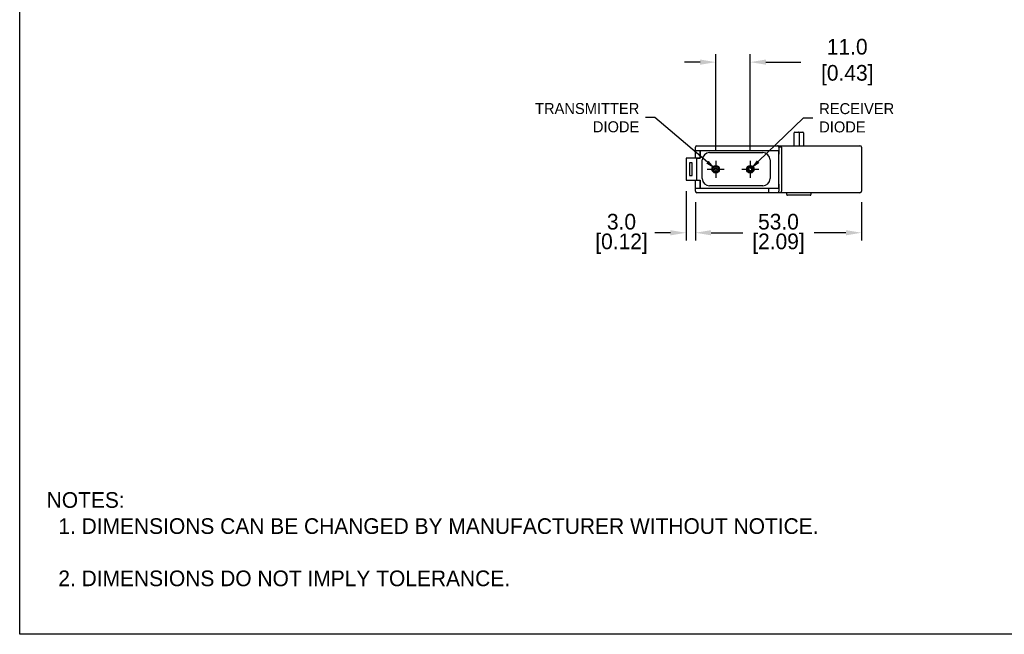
# Model space of a CAD drawing. Header units: inches. Extents: x 0 to 559, y 0 to 432.
# Tile 1 of 3: x 0 to 314, y 0 to 196. Entities that reach past the tile are written whole.
import ezdxf
from ezdxf import colors
from ezdxf.entities.mleader import LeaderData, LeaderLine
from ezdxf.math import Vec2, Vec3

# ---------------------------------------------------------------- set-up
doc = ezdxf.new("R2010")
doc.units = ezdxf.units.IN
doc.header["$LTSCALE"] = 10
doc.header["$MEASUREMENT"] = 0
doc.linetypes.add('CENTER', pattern=[0.4, 0.25, -0.05, 0.05, -0.05])
for name, color, linetype in [('CENTER', 40, 'CENTER'), ('DIMENSIONS', 140, 'Continuous'), ('TEXT', 140, 'Continuous')]:
    doc.layers.add(name, color=color, linetype=linetype)
doc.dimstyles.get("Standard").update_dxf_attribs({"dimtxt": 5, "dimasz": 5, "dimexe": 2.5, "dimexo": 3.5, "dimgap": 1, "dimtad": 0, "dimtih": 1, "dimtoh": 1, "dimdec": 1, "dimzin": 0, "dimdsep": 46, "dimtxsty": 'Standard', "dimcen": 0, "dimadec": 0, "dimazin": 0, "dimtfac": 1, "dimtdec": 1, "dimtofl": 0, "dimtmove": 0, "dimatfit": 3, "dimfxl": 1, "dimtolj": 1, "dimtzin": 0, "dimarcsym": 0})

# ---------------------------------------------------------------- blocks, each defined once
blk = doc.blocks.new('*D11')
at = {"layer": 'DEFPOINTS', "color": 0, "transparency": 16777216}
for p in [(212.61, 144.89), (215.61, 141.39), (212.61, 128.12)]:
    blk.add_point(p, dxfattribs=at)
at = {"layer": 'DIMENSIONS', "color": 0, "lineweight": -2, "transparency": 16777216}
for p, q in [((212.61, 141.39), (212.61, 125.62)), ((215.61, 137.89), (215.61, 125.62)), ((207.61, 128.12), (202.61, 128.12)), ((220.61, 128.12), (225.61, 128.12))]:
    blk.add_line(p, q, dxfattribs=at)
at = {"layer": 'DIMENSIONS', "color": 0, "transparency": 16777216}
for points in [[(207.61, 128.95), (207.61, 127.29), (212.61, 128.12)], [(220.61, 128.95), (220.61, 127.29), (215.61, 128.12)]]:
    blk.add_solid(points, dxfattribs=at)
at = {"layer": 'DIMENSIONS', "color": 0, "transparency": 16777216, "char_height": 5, "attachment_point": 5}
for s, insert in [('\\A1;3.0', (192.02, 131.62)), ('\\A1;[0.12]', (192.02, 124.62))]:
    blk.add_mtext(s, dxfattribs=dict(at, insert=insert))
blk = doc.blocks.new('*D12')
at = {"layer": 'DEFPOINTS', "color": 0, "transparency": 16777216}
for p in [(215.61, 141.39), (268.61, 141.39), (268.61, 128.12)]:
    blk.add_point(p, dxfattribs=at)
at = {"layer": 'DIMENSIONS', "color": 0, "lineweight": -2, "transparency": 16777216}
for p, q in [((215.61, 137.89), (215.61, 125.62)), ((268.61, 137.89), (268.61, 125.62)), ((220.61, 128.12), (230.69, 128.12)), ((263.61, 128.12), (253.52, 128.12))]:
    blk.add_line(p, q, dxfattribs=at)
at = {"layer": 'DIMENSIONS', "color": 0, "transparency": 16777216}
for points in [[(220.61, 128.95), (220.61, 127.29), (215.61, 128.12)], [(263.61, 128.95), (263.61, 127.29), (268.61, 128.12)]]:
    blk.add_solid(points, dxfattribs=at)
at = {"layer": 'DIMENSIONS', "color": 0, "transparency": 16777216, "char_height": 5, "attachment_point": 5}
for s, insert in [('\\A1;53.0', (242.11, 131.62)), ('\\A1;[2.09]', (242.11, 124.62))]:
    blk.add_mtext(s, dxfattribs=dict(at, insert=insert))
blk = doc.blocks.new('*D33')
at = {"layer": 'DEFPOINTS', "color": 0, "transparency": 16777216}
for p in [(233.11, 182.56), (222.11, 151.09), (233.11, 151.09)]:
    blk.add_point(p, dxfattribs=at)
at = {"layer": 'DIMENSIONS', "color": 0, "lineweight": -2, "transparency": 16777216}
for p, q in [((217.11, 182.56), (212.11, 182.56)), ((222.11, 154.59), (222.11, 185.06)), ((233.11, 154.59), (233.11, 185.06)), ((238.11, 182.56), (249.21, 182.56))]:
    blk.add_line(p, q, dxfattribs=at)
at = {"layer": 'DIMENSIONS', "color": 0, "transparency": 16777216}
for points in [[(217.11, 183.39), (217.11, 181.73), (222.11, 182.56)], [(238.11, 183.39), (238.11, 181.73), (233.11, 182.56)]]:
    blk.add_solid(points, dxfattribs=at)
at = {"layer": 'DIMENSIONS', "color": 0, "transparency": 16777216, "insert": (263.12, 182.56), "char_height": 5, "attachment_point": 5}
blk.add_mtext('\\A1; 11.0\\P [0.43]', dxfattribs=at)

msp = doc.modelspace()

# ---------------------------------------------------------------- linework, layer by layer
at = {"color": 7, "linetype": 'Continuous'}
for p, q in [((247.08, 155.89), (247.08, 159.99)), ((247.28, 160.19), (248.43, 160.19)), ((248.43, 160.19), (249.93, 160.19)), ((248.73, 159.99), (248.73, 155.89)), ((250.13, 159.99), (250.13, 155.89)), ((215.61, 154.39), (215.61, 155.39)), ((215.61, 154.39), (217.11, 154.39)), ((215.61, 151.92), (215.61, 154.39)), ((216.11, 155.89), (219.11, 155.89)), ((217.11, 154.39), (217.11, 151.89)), ((217.11, 154.39), (242.11, 154.39)), ((217.11, 151.92), (217.11, 154.39)), ((217.11, 154.14), (217.11, 154.14)), ((219.11, 155.89), (239.08, 155.89)), ((239.08, 155.89), (241.76, 155.89)), ((241.76, 155.89), (243.11, 155.89)), ((242.11, 154.39), (242.11, 142.39)), ((243.11, 155.39), (242.21, 155.39)), ((242.21, 155.39), (242.21, 153.19)), ((243.11, 155.39), (243.11, 155.89)), ((243.11, 155.89), (265.11, 155.89)), ((243.11, 155.39), (243.11, 141.39)), ((264.11, 155.89), (266.57, 155.89)), ((265.11, 155.89), (268.11, 155.89)), ((266.57, 155.89), (268.11, 155.89)), ((268.61, 155.39), (268.61, 141.39)), ((216.11, 151.89), (212.61, 151.89)), ((212.61, 151.89), (212.61, 144.89)), ((217.11, 151.92), (215.61, 151.92)), ((215.61, 151.92), (215.61, 151.89)), ((216.11, 151.89), (217.11, 151.89)), ((216.11, 144.89), (216.11, 151.89)), ((216.21, 151.92), (216.21, 151.89)), ((217.81, 145.39), (217.81, 151.39)), ((220.11, 153.69), (237.11, 153.69)), ((239.41, 151.39), (239.41, 145.39)), ((242.21, 153.19), (242.11, 153.19)), ((214.61, 150.39), (213.71, 150.39)), ((213.71, 150.39), (213.71, 146.39)), ((214.61, 146.39), (214.61, 150.39)), ((221.76, 148.04), (221.76, 148.74)), ((221.76, 148.74), (222.46, 148.74)), ((222.46, 148.04), (221.76, 148.04)), ((222.46, 148.74), (222.46, 148.04)), ((212.61, 144.89), (216.11, 144.89)), ((213.71, 146.39), (214.61, 146.39)), ((215.61, 144.89), (215.61, 144.87)), ((215.61, 144.87), (217.11, 144.87)), ((215.61, 142.39), (215.61, 144.87)), ((216.11, 144.89), (217.11, 144.89)), ((216.21, 144.89), (216.21, 144.87)), ((217.11, 144.89), (217.11, 142.39)), ((217.11, 142.39), (217.11, 144.87)), ((215.61, 142.39), (217.11, 142.39)), ((215.61, 141.39), (215.61, 142.39)), ((217.11, 142.64), (217.11, 142.64)), ((217.11, 142.39), (242.11, 142.39)), ((237.11, 143.09), (220.11, 143.09)), ((239.08, 141.39), (239.08, 142.39)), ((239.08, 140.89), (239.08, 141.39)), ((242.11, 143.59), (242.21, 143.59)), ((242.21, 143.59), (242.21, 141.39)), ((243.11, 140.89), (243.11, 141.39)), ((219.11, 140.89), (216.11, 140.89)), ((239.08, 140.89), (219.11, 140.89)), ((241.76, 140.89), (239.08, 140.89)), ((239.09, 140.89), (239.13, 140.89)), ((243.11, 140.89), (241.76, 140.89)), ((265.11, 140.89), (243.11, 140.89)), ((244.76, 140.79), (244.76, 140.89)), ((244.76, 140.29), (244.76, 140.79)), ((245.76, 140.09), (244.96, 140.09)), ((251.46, 140.09), (245.76, 140.09)), ((252.26, 140.09), (251.46, 140.09)), ((252.46, 140.89), (252.46, 140.79)), ((252.46, 140.79), (252.46, 140.29)), ((266.57, 140.89), (264.11, 140.89)), ((268.11, 140.89), (265.11, 140.89)), ((268.11, 140.89), (266.57, 140.89))]:
    msp.add_line(p, q, dxfattribs=at)
for points in [[(248.73, 159.99), (248.71, 160.07), (248.64, 160.13), (248.54, 160.18), (248.43, 160.19)], [(242.21, 155.39), (242.2, 155.48), (242.18, 155.58), (242.14, 155.67), (242.08, 155.75), (242.01, 155.81), (241.93, 155.86), (241.85, 155.88), (241.76, 155.89)], [(241.76, 140.89), (241.85, 140.9), (241.93, 140.93), (242.01, 140.97), (242.08, 141.04), (242.14, 141.12), (242.18, 141.21), (242.2, 141.3), (242.21, 141.39)]]:
    msp.add_lwpolyline(points, dxfattribs=at)
for centre, radius in [((222.11, 148.39), 1.2), ((222.11, 148.39), 1.15), ((222.11, 148.39), 0.9), ((233.11, 148.39), 1.2), ((233.11, 148.39), 1.15), ((233.11, 148.39), 0.9), ((233.11, 148.39), 0.6)]:
    msp.add_circle(centre, radius, dxfattribs=at)
for centre, radius, start, end in [((247.28, 159.99), 0.2, 90, 180), ((249.93, 159.99), 0.2, 0, 90), ((216.11, 155.39), 0.5, 90, 180), ((268.11, 155.39), 0.5, 0, 90), ((220.11, 151.39), 2.3, 90, 180), ((237.11, 151.39), 2.3, 0, 90), ((220.11, 145.39), 2.3, 180, 270), ((237.11, 145.39), 2.3, 270, 0), ((216.11, 141.39), 0.5, 180, 270), ((268.11, 141.39), 0.5, 270, 0), ((244.96, 140.29), 0.2, 180, 270), ((252.26, 140.29), 0.2, 270, 0)]:
    msp.add_arc(centre, radius, start, end, dxfattribs=at)
at = {"layer": 'CENTER'}
for p, q in [((222.11, 151.09), (222.11, 145.69)), ((233.11, 151.09), (233.11, 145.69)), ((219.41, 148.39), (224.81, 148.39)), ((230.41, 148.39), (235.81, 148.39))]:
    msp.add_line(p, q, dxfattribs=at)
at = {"layer": 'DEFPOINTS'}
msp.add_lwpolyline([(558.8, 0), (0, 0), (0, 431.8), (558.8, 431.8)], close=True, dxfattribs=at)

# ---------------------------------------------------------------- texts
at = {"layer": 'DIMENSIONS', "char_height": 3.5}
for insert, attachment_point in [((98.61, 112.42), 6), ((130.2, 112.22), 4)]:
    msp.add_mtext('\\A1;', dxfattribs=dict(at, insert=insert, attachment_point=attachment_point))
at = {"layer": 'TEXT', "insert": (8.61, 45.36), "char_height": 5, "attachment_point": 1}
msp.add_mtext_dynamic_manual_height_columns('NOTES:\\P  1. DIMENSIONS CAN BE CHANGED BY MANUFACTURER WITHOUT NOTICE.\\P\\P  2. DIMENSIONS DO NOT IMPLY TOLERANCE.', width=363.4473, gutter_width=25, heights=[0], dxfattribs=at)

# ---------------------------------------------------------------- dimensions: what is measured, and where the dimension line sits
at = {"layer": 'DIMENSIONS'}
dim = msp.add_linear_dim(base=(233.11, 182.56), p1=(222.11, 151.09), p2=(233.11, 151.09), text=' <>', dimstyle='Standard', override={"dimpost": '\\X'}, dxfattribs=at)
dim.commit()
dim.dimension.update_dxf_attribs({"geometry": '*D33', "text_midpoint": (263.12, 182.56), "dimtype": 160})
for base, p2, picture, middle in [((212.61, 128.12), (212.61, 144.89), '*D11', (192.02, 128.12)), ((268.61, 128.12), (268.61, 141.39), '*D12', (242.11, 128.12))]:
    dim = msp.add_linear_dim(base=base, p1=(215.61, 141.39), p2=p2, dimstyle='Standard', override={"dimpost": '\\X'}, dxfattribs=at)
    dim.commit()
    dim.dimension.update_dxf_attribs({"geometry": picture, "text_midpoint": middle})

# ---------------------------------------------------------------- leaders
ml = msp.add_multileader_mtext('Standard', dxfattribs=at)
ml.set_content('TRANSMITTER\\PDIODE', color=256)
ml.set_leader_properties()
ml.build(insert=Vec2(0, 0))
ml.multileader.update_dxf_attribs({"text_left_attachment_type": 2, "text_right_attachment_type": 2, "dogleg_length": 3, "arrow_head_size": 3.5})
ctx = ml.context
ctx.base_point, ctx.char_height, ctx.arrow_head_size, ctx.plane_origin = Vec3(159.54, 164.86), 3.5, 3.5, Vec3(222.11, 148.39)
ctx.left_attachment, ctx.right_attachment, ctx.text_align_type = 2, 2, 2
notes = []
notes.append((ctx, [(0, (1, 1, 0), (202.71, 164.86), (-1, 0), 3, [(0, [(222.11, 148.39)], 0, [])])]))
ctx.mtext.insert, ctx.mtext.alignment, ctx.mtext.flow_direction = Vec3(197.71, 169.52), 3, 5
ml = msp.add_multileader_mtext('Standard', dxfattribs=at)
ml.set_content('RECEIVER\\PDIODE', color=256)
ml.set_leader_properties()
ml.build(insert=Vec2(0, 0))
ml.multileader.update_dxf_attribs({"text_left_attachment_type": 2, "text_right_attachment_type": 2, "dogleg_length": 3, "arrow_head_size": 3.5})
ctx = ml.context
ctx.base_point, ctx.char_height, ctx.arrow_head_size, ctx.plane_origin = Vec3(253.11, 164.81), 3.5, 3.5, Vec3(233.11, 148.39)
ctx.left_attachment, ctx.right_attachment = 2, 2
notes.append((ctx, [(0, (1, 1, 0), (250.11, 164.81), (1, 0), 3, [(0, [(233.11, 148.39)], 0, [])])]))
ctx.mtext.insert, ctx.mtext.flow_direction = Vec3(255.11, 169.47), 5
for ctx, leaders in notes:
    for number, flags, end, landing, length, lines in leaders:
        leader = LeaderData()
        leader.index, (leader.has_last_leader_line, leader.has_dogleg_vector, leader.attachment_direction) = number, flags
        leader.last_leader_point, leader.dogleg_vector, leader.dogleg_length = Vec3(end), Vec3(landing), length
        for number, points, colour, breaks in lines:
            line = LeaderLine()
            line.index, line.vertices, line.color, line.breaks = number, Vec3.list(points), colors.encode_raw_color(colour), breaks
            leader.lines.append(line)
        ctx.leaders.append(leader)

doc.saveas('drawing.dxf')
